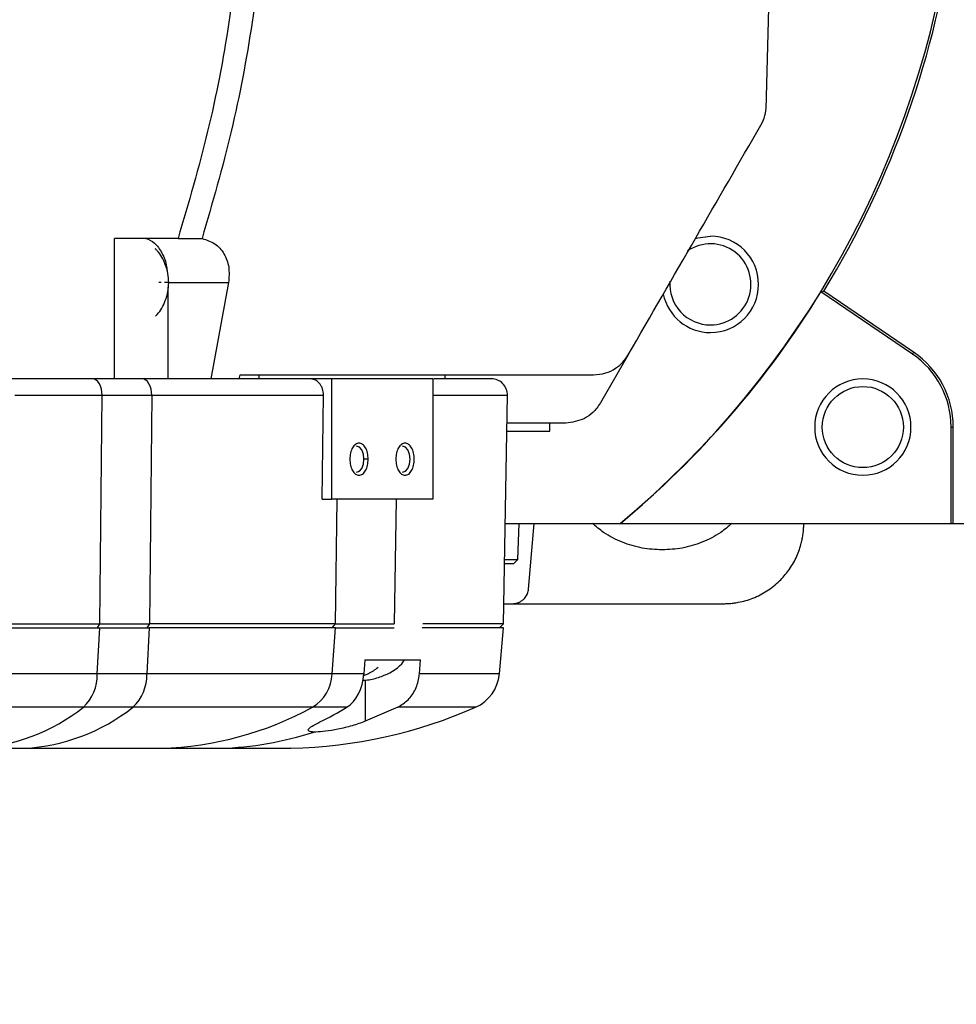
# Model space of a CAD drawing. Extents: x 0 to 841, y 0 to 594.
# Tile 70 of 142: x 338 to 358, y 499 to 519. Entities that reach past the tile are written whole.
import ezdxf

# ---------------------------------------------------------------- set-up
doc = ezdxf.new("R2010")
doc.units = 0
doc.layers.get('0').update_dxf_attribs({"linetype": 'CONTINUOUS'})
doc.styles.add('SLDTEXTSTYLE0', font='TXT', dxfattribs={"width": 0.75})
doc.styles.add('SLDTEXTSTYLE3', font='TXT', dxfattribs={"width": 0.6875})
doc.dimstyles.new('SLDDIMSTYLE0', dxfattribs={"dimtxt": 3.5, "dimasz": 3.556, "dimexe": 0, "dimexo": 0.0625, "dimgap": 0.875, "dimtad": 1, "dimlfac": 6, "dimrnd": 1e-09, "dimzin": 12, "dimtxsty": 'SLDTEXTSTYLE0', "dimsah": 1, "dimcen": 0.09, "dimazin": 3, "dimtfac": 1, "dimtmove": 0, "dimatfit": 3, "dimtolj": 1, "dimtzin": 12})
doc.dimstyles.new('SLDDIMSTYLE17', dxfattribs={"dimtxt": 3.5, "dimasz": 3.556, "dimexe": 0, "dimexo": 0.0625, "dimgap": 0.875, "dimtad": 1, "dimlfac": 2.5, "dimrnd": 1e-09, "dimzin": 12, "dimtxsty": 'SLDTEXTSTYLE0', "dimblk1": 'NONE', "dimblk2": 'NONE', "dimsah": 1, "dimcen": 0, "dimazin": 3, "dimtol": 1, "dimtp": 0.012, "dimtfac": 1, "dimtdec": 3, "dimtmove": 0, "dimatfit": 3, "dimtolj": 1})
doc.dimstyles.new('SLDDIMSTYLE18', dxfattribs={"dimtxt": 3.5, "dimasz": 3.556, "dimexe": 0, "dimexo": 0.0625, "dimgap": 0.875, "dimtad": 1, "dimlfac": 2.5, "dimrnd": 1e-09, "dimzin": 12, "dimtxsty": 'SLDTEXTSTYLE0', "dimblk1": 'NONE', "dimblk2": 'NONE', "dimsah": 1, "dimcen": 0, "dimazin": 3, "dimtol": 1, "dimtp": 0.01, "dimtfac": 1, "dimtmove": 0, "dimatfit": 3, "dimtolj": 1})

# ---------------------------------------------------------------- blocks, each defined once
blk = doc.blocks.new('_D_37')
at = {"color": 7, "linetype": 'CONTINUOUS'}
for p, q in [((394.388, 527.252), (394.388, 536.719)), ((320.913, 527.252), (395.388, 527.252)), ((394.388, 527.252), (394.388, 523.919)), ((394.388, 523.919), (394.388, 517.569))]:
    blk.add_line(p, q, dxfattribs=at)
for points in [[(394.388, 527.252), (394.769, 530.808), (394.007, 530.808)], [(394.388, 523.919), (394.007, 520.363), (394.769, 520.363)]]:
    blk.add_solid(points, dxfattribs=at)
at = {"color": 7, "linetype": 'CONTINUOUS', "insert": (389.876, 531.546, 0.017), "char_height": 3.5, "attachment_point": 1, "rotation": 90, "style": 'SLDTEXTSTYLE0'}
blk.add_mtext('20', dxfattribs=at)
blk = doc.blocks.new('_D_46')
at = {"color": 7, "linetype": 'CONTINUOUS'}
for p, q in [((400.686, 527.252), (400.686, 536.719)), ((320.913, 527.252), (401.686, 527.252)), ((400.686, 527.252), (400.686, 520.586)), ((320.913, 520.586), (401.686, 520.586)), ((400.686, 520.586), (400.686, 514.236))]:
    blk.add_line(p, q, dxfattribs=at)
for points in [[(400.686, 527.252), (401.067, 530.808), (400.305, 530.808)], [(400.686, 520.586), (400.305, 517.03), (401.067, 517.03)]]:
    blk.add_solid(points, dxfattribs=at)
at = {"color": 7, "linetype": 'CONTINUOUS', "insert": (396.174, 531.546, -101.859), "char_height": 3.5, "attachment_point": 1, "rotation": 90, "style": 'SLDTEXTSTYLE0'}
blk.add_mtext('40', dxfattribs=at)
blk = doc.blocks.new('_D_71')
at = {"color": 7, "linetype": 'CONTINUOUS'}
for centre, start, end in [((561.062, 536.749), 153.4349, 206.5651), ((557.426, 536.749), 333.4349, 26.5651)]:
    blk.add_arc(centre, 10.12, start, end, dxfattribs=at)
at = {"color": 7, "linetype": 'CONTINUOUS', "char_height": 3.5, "attachment_point": 1}
for s, insert, style in [('0.012', (554.839, 541.26, -108.66), 'SLDTEXTSTYLE0'), ('+', (552.01, 541.26, -108.66), 'SLDTEXTSTYLE0'), ('depth 4', (568.858, 536.788, -108.66), 'SLDTEXTSTYLE0'), ('%%c', (534.716, 536.735, -108.66), 'SLDTEXTSTYLE0'), ('4 H7', (539.995, 536.788, -108.66), 'SLDTEXTSTYLE3'), ('0', (554.839, 536.735, -108.66), 'SLDTEXTSTYLE0')]:
    blk.add_mtext(s, dxfattribs=dict(at, insert=insert, style=style))
blk = doc.blocks.new('_NONE')
blk = doc.blocks.new('_D_72')
at = {"color": 7, "linetype": 'CONTINUOUS'}
for centre, start, end in [((561.427, 563.816), 153.4349, 206.5651), ((555.205, 563.816), 333.4349, 26.5651)]:
    blk.add_arc(centre, 10.12, start, end, dxfattribs=at)
at = {"color": 7, "linetype": 'CONTINUOUS', "char_height": 3.5, "attachment_point": 1}
for s, insert, style in [('0.01', (555.205, 568.328, -108.66), 'SLDTEXTSTYLE0'), ('+', (552.375, 568.328, -108.66), 'SLDTEXTSTYLE0'), ('depth 5', (566.637, 563.855, -108.66), 'SLDTEXTSTYLE0'), ('%%c', (535.081, 563.802, -108.66), 'SLDTEXTSTYLE0'), ('2x', (530.254, 563.855, -108.66), 'SLDTEXTSTYLE0'), ('3 H7', (540.36, 563.855, -108.66), 'SLDTEXTSTYLE3'), ('0', (555.205, 563.802, -108.66), 'SLDTEXTSTYLE0')]:
    blk.add_mtext(s, dxfattribs=dict(at, insert=insert, style=style))

msp = doc.modelspace()

# ---------------------------------------------------------------- linework, layer by layer
at = {"color": 7, "linetype": 'CONTINUOUS'}
for p, q in [((340.262, 511.919), (340.262, 514.8357)), ((341.584, 514.8357), (340.262, 514.8357)), ((342.0575, 514.8357), (342.082, 514.8319)), ((341.2368, 513.919), (341.1852, 513.919)), ((341.3812, 513.919), (342.633, 513.919)), ((342.633, 513.919), (342.2631, 511.919)), ((341.3812, 511.919), (341.3812, 513.8201)), ((354.934, 513.727), (354.9947, 513.7401)), ((356.8348, 512.4354), (354.934, 513.727)), ((356.8601, 512.4725), (354.9947, 513.7401)), ((350.934, 512.419), (350.3566, 511.419)), ((356.8601, 512.4725), (356.8348, 512.4354)), ((340.841, 511.919), (339.8109, 511.919)), ((342.8553, 511.919), (342.8721, 512.0023)), ((343.2711, 511.919), (343.2711, 512.0023)), ((344.7689, 511.919), (344.3317, 511.919)), ((346.872, 511.919), (344.7689, 511.919)), ((344.7689, 511.919), (344.7689, 509.419)), ((346.872, 511.919), (346.872, 509.419)), ((347.1291, 511.919), (347.1291, 512.0023)), ((338.1974, 511.5798), (340.0068, 511.5798)), ((339.9582, 506.8357), (340.0068, 511.5798)), ((340.0068, 511.5798), (341.0369, 511.5798)), ((341.0369, 511.5798), (340.9882, 506.8357)), ((341.0369, 511.5798), (344.6049, 511.5798)), ((344.574, 509.419), (344.6049, 511.5798)), ((344.6049, 511.5798), (344.6049, 511.5857)), ((348.342, 506.8357), (348.4248, 511.5798)), ((349.6349, 511.0023), (348.4147, 511.0023)), ((349.3044, 510.8357), (349.3044, 511.0023)), ((348.4118, 510.8357), (349.3044, 510.8357)), ((357.6377, 508.919), (357.6377, 510.919)), ((357.6377, 510.919), (357.6827, 510.919)), ((357.6827, 508.919), (357.6827, 510.919)), ((345.5337, 510.2523), (345.4457, 510.2523)), ((344.574, 509.419), (344.7689, 509.419)), ((346.872, 509.419), (344.7689, 509.419)), ((344.8527, 506.8357), (344.8896, 509.419)), ((346.1115, 509.419), (346.0746, 506.8357)), ((348.3784, 508.919), (350.7643, 508.919)), ((348.6406, 508.1689), (348.6668, 508.919)), ((348.8632, 507.5566), (348.9824, 508.919)), ((350.7643, 508.919), (350.7712, 508.919)), ((350.7712, 508.919), (357.6377, 508.919)), ((354.5771, 508.8754), (354.5783, 508.919)), ((357.6377, 508.919), (357.6827, 508.919)), ((357.6827, 508.919), (374.9711, 508.919)), ((348.3653, 508.1689), (348.6406, 508.1689)), ((348.5544, 508.0857), (348.6406, 508.1689)), ((348.3638, 508.0857), (348.5544, 508.0857)), ((348.3493, 507.2523), (348.5311, 507.2523)), ((348.5311, 507.2523), (352.911, 507.2523)), ((335.5125, 506.7523), (339.9573, 506.7523)), ((335.589, 506.8357), (339.9582, 506.8357)), ((339.908, 505.7932), (339.9573, 506.7523)), ((339.9092, 506.7523), (339.9582, 506.8357)), ((339.9573, 506.7523), (340.9873, 506.7523)), ((339.9582, 506.8357), (340.9882, 506.8357)), ((340.9873, 506.7523), (340.938, 505.7932)), ((340.9882, 506.8357), (340.9392, 506.7523)), ((344.8515, 506.7523), (340.9873, 506.7523)), ((344.8527, 506.8357), (340.9882, 506.8357)), ((344.7828, 505.7932), (344.8515, 506.7523)), ((344.7844, 506.7523), (344.8527, 506.8357)), ((344.8515, 506.7523), (346.0734, 506.7523)), ((344.8527, 506.8357), (346.0746, 506.8357)), ((348.3405, 506.7523), (346.6562, 506.7523)), ((348.342, 506.8357), (346.6686, 506.8357)), ((348.2566, 505.7932), (348.3405, 506.7523)), ((348.2587, 506.7523), (348.342, 506.8357)), ((345.4616, 506.0857), (345.4433, 505.7932)), ((345.4616, 506.0857), (346.0256, 506.0857)), ((346.0256, 506.0857), (346.6198, 506.0857)), ((346.5965, 505.7932), (346.6198, 506.0857)), ((339.908, 505.7932), (335.281, 505.7932)), ((340.938, 505.7932), (339.908, 505.7932)), ((344.7828, 505.7932), (340.938, 505.7932)), ((345.4433, 505.7932), (344.7828, 505.7932)), ((339.618, 505.1036), (334.8204, 505.1036)), ((340.648, 505.1036), (339.618, 505.1036)), ((344.3787, 505.1036), (340.648, 505.1036)), ((345.0891, 505.1036), (344.3787, 505.1036)), ((346.1477, 505.1036), (345.4732, 504.8108)), ((337.3642, 504.2523), (338.3942, 504.2523)), ((341.2376, 504.2523), (342.4595, 504.2523)), ((342.4595, 504.2523), (343.9288, 504.2523))]:
    msp.add_line(p, q, dxfattribs=at)
at = {"color": 8, "linetype": 'CONTINUOUS'}
for p, q in [((346.872, 511.5798), (348.4248, 511.5798)), ((348.2566, 505.7932), (346.5965, 505.7932)), ((345.4732, 505.6679), (345.4732, 504.8108)), ((347.7633, 505.1036), (346.1477, 505.1036))]:
    msp.add_line(p, q, dxfattribs=at)
at = {"color": 7, "linetype": 'CONTINUOUS'}
for points in [[(352.3242, 514.8304), (352.3807, 514.8473), (352.6396, 514.8814)], [(340.0068, 511.5798), (340.0037, 511.6457), (339.9929, 511.7092), (339.975, 511.7678), (339.9507, 511.8193), (339.9209, 511.8616), (339.8867, 511.8931), (339.8496, 511.9124), (339.8109, 511.919)], [(341.0369, 511.5798), (341.0337, 511.6457), (341.0229, 511.7092), (341.005, 511.7678), (340.9807, 511.8193), (340.9509, 511.8616), (340.9167, 511.8931), (340.8796, 511.9124), (340.841, 511.919)], [(345.4457, 510.2523), (345.4339, 510.3557), (345.4003, 510.4434), (345.35, 510.5019), (345.2907, 510.5225)], [(346.4017, 510.2523), (346.3899, 510.3557), (346.3563, 510.4434), (346.306, 510.5019), (346.2467, 510.5225)], [(345.2907, 509.9822), (345.35, 510.0027), (345.4003, 510.0613), (345.4339, 510.1489), (345.4457, 510.2523)], [(346.2467, 509.9822), (346.306, 510.0027), (346.3563, 510.0613), (346.3899, 510.1489), (346.4017, 510.2523)]]:
    msp.add_lwpolyline(points, dxfattribs=at)
msp.add_circle((355.8044, 510.919), 0.8422, dxfattribs=at)
for centre, radius, start, end in [((338.3044, 523.919), 19.5, 309.71514, 352.50357), ((338.3044, 523.919), 19.5493, 328.6223, 352.51304), ((352.6396, 513.8814), 1, 270, 90), ((352.6396, 513.8814), 0.8422, 270, 124.44612), ((352.6396, 513.8814), 0.8422, 175.36606, 270), ((338.3044, 523.919), 19.5044, 309.73057, 328.4966), ((352.6396, 513.8814), 1, 191.76719, 270), ((355.8044, 510.919), 1.8333, 0, 55.803), ((355.8044, 510.919), 1.8783, 360, 55.803), ((348.0915, 511.5857), 0.3333, 359, 90), ((355.8044, 510.919), 1, 90, 270), ((355.8044, 510.919), 1, 270, 90), ((338.9762, 505.7792), 0.9319, 313.53134, 0.85687), ((340.0062, 505.7792), 0.9319, 313.53129, 0.85692), ((343.9426, 505.8223), 0.8406, 301.24487, 358.01502), ((347.4265, 505.8658), 0.8333, 293.84263, 355), ((337.1486, 508.2324), 3.9859, 273.09954, 308.28201), ((338.1787, 508.2324), 3.9859, 273.09954, 308.28201), ((341.0337, 511.2253), 6.976, 271.67471, 298.65215), ((343.7211, 514.2502), 10, 271.19043, 293.84263), ((342.2799, 511.0707), 6.8208, 271.50885, 288.13419)]:
    msp.add_arc(centre, radius, start, end, dxfattribs=at)
for centre, major_axis, start_param, end_param in [((344.8472, 505.8658), (0, 0.8333), 3.557725, 4.6251225), ((342.1867, 514.2502), (0, 10), 3.4743112, 3.557725)]:
    msp.add_ellipse(centre, major_axis=major_axis, ratio=0.718015, start_param=start_param, end_param=end_param, dxfattribs=at)
for points, knots in [([(341.584, 533.0023), (341.8011, 532.2643), (342.2353, 530.7883), (342.6681, 528.5191), (342.9371, 526.2264), (343.0253, 523.919), (342.9371, 521.6116), (342.6681, 519.3189), (342.2353, 517.0496), (341.8011, 515.5737), (341.584, 514.8357)], [0, 0, 0, 0, 0.12499999, 0.25, 0.37499999, 0.5, 0.62500001, 0.75, 0.87500001, 1, 1, 1, 1]), ([(342.082, 533.0061), (342.2958, 532.2672), (342.7233, 530.7894), (343.1493, 528.5192), (343.4141, 526.2262), (343.5008, 523.919), (343.4141, 521.6118), (343.1493, 519.3188), (342.7233, 517.0486), (342.2958, 515.5708), (342.082, 514.8319)], [0, 0, 0, 0, 0.125, 0.25, 0.375, 0.5, 0.625, 0.75, 0.875, 1, 1, 1, 1]), ([(353.7993, 517.5839), (353.8177, 518.2836), (353.8543, 519.6831), (353.9097, 521.8002), (353.9467, 523.2128), (353.9652, 523.919)], [0, 0, 0, 0, 0.3333088, 0.6666831, 1, 1, 1, 1]), ([(353.688, 517.189), (353.7195, 517.2522), (353.7799, 517.3733), (353.7931, 517.5158), (353.7993, 517.5839)], [0, 0, 0, 0, 0.52179, 1, 1, 1, 1]), ([(350.934, 512.419), (351.4022, 513.23), (352.3387, 514.852), (353.2382, 516.41), (353.688, 517.189)], [0, 0, 0, 0, 0.5, 1, 1, 1, 1]), ([(340.9152, 514.8357), (340.9782, 514.8107), (341.1042, 514.7607), (341.2532, 514.5422), (341.3408, 514.3313), (341.3527, 514.195), (341.355, 514.1689)], [0, 0, 0, 0, 0.3089169, 0.6178333, 0.9267507, 1, 1, 1, 1]), ([(341.584, 514.8357), (341.6681, 514.8357), (341.8352, 514.8357), (341.9838, 514.8357), (342.0575, 514.8357)], [0, 0, 0, 0, 0.503838, 1, 1, 1, 1]), ([(342.082, 514.8319), (342.1748, 514.8038), (342.3551, 514.7492), (342.5496, 514.5292), (342.6578, 514.2417), (342.6413, 514.0272), (342.633, 513.919)], [0, 0, 0, 0, 0.263907, 0.5128247, 0.7543499, 1, 1, 1, 1]), ([(341.3909, 513.919), (341.3874, 513.9817), (341.3804, 514.1066), (341.3092, 514.3403), (341.2216, 514.5192), (341.1255, 514.6079), (341.1112, 514.6212)], [0, 0, 0, 0, 0.2502246, 0.4983593, 0.9249514, 1, 1, 1, 1]), ([(341.1179, 513.2232), (341.1299, 513.2344), (341.2235, 513.3212), (341.3091, 513.4978), (341.3805, 513.7314), (341.3874, 513.8563), (341.3909, 513.919)], [0, 0, 0, 0, 0.0639264, 0.495648, 0.7467665, 1, 1, 1, 1]), ([(350.2123, 512.0023), (350.2963, 512.0092), (350.4499, 512.0218), (350.6581, 512.1221), (350.8214, 512.2522), (350.8981, 512.3658), (350.934, 512.419)], [0, 0, 0, 0, 0.3294098, 0.6021095, 0.8137271, 1, 1, 1, 1]), ([(339.8109, 511.919), (339.4092, 511.919), (338.6056, 511.919), (337.9168, 511.919), (337.5724, 511.919)], [0, 0, 0, 0, 0.4999997, 1, 1, 1, 1]), ([(344.3317, 511.919), (343.991, 511.919), (343.3093, 511.919), (342.138, 511.919), (341.2732, 511.919), (340.841, 511.919)], [0, 0, 0, 0, 0.333268, 0.6667239, 1, 1, 1, 1]), ([(342.8721, 512.0023), (343.7382, 512.0023), (345.4707, 512.0023), (347.9238, 512.0023), (349.4495, 512.0023), (350.2123, 512.0023)], [0, 0, 0, 0, 0.33330775, 0.66668647, 1, 1, 1, 1]), ([(344.6049, 511.5857), (344.6011, 511.6283), (344.5954, 511.6934), (344.561, 511.7709), (344.5184, 511.8348), (344.4606, 511.8842), (344.3929, 511.9143), (344.3521, 511.9174), (344.3317, 511.919)], [0, 0, 0, 0, 0.2434317, 0.3717108, 0.5002312, 0.7146212, 0.8571832, 1, 1, 1, 1]), ([(348.0915, 511.919), (348.0714, 511.919), (348.0311, 511.919), (347.6872, 511.919), (347.3086, 511.919), (346.9761, 511.919), (346.8929, 511.919)], [0, 0, 0, 0, 0.2999948, 0.599989, 0.899984, 1, 1, 1, 1]), ([(350.3566, 511.419), (350.3056, 511.3481), (350.2049, 511.2083), (349.9598, 511.0452), (349.7657, 511.0196), (349.6349, 511.0023)], [0, 0, 0, 0, 0.2510045, 0.4954235, 1, 1, 1, 1]), ([(345.5337, 510.2523), (345.5308, 510.296), (345.525, 510.3832), (345.4808, 510.4942), (345.4176, 510.5683), (345.3425, 510.5943), (345.2673, 510.5683), (345.2041, 510.4942), (345.1599, 510.3832), (345.1542, 510.296), (345.1513, 510.2523)], [0, 0, 0, 0, 0.1250004, 0.2499995, 0.3750009, 0.5000008, 0.6250009, 0.7499991, 0.8750004, 1, 1, 1, 1]), ([(346.4896, 510.2523), (346.4868, 510.296), (346.481, 510.3832), (346.4368, 510.4942), (346.3736, 510.5683), (346.2984, 510.5943), (346.2233, 510.5683), (346.1601, 510.4942), (346.1159, 510.3832), (346.1101, 510.296), (346.1072, 510.2523)], [0, 0, 0, 0, 0.1250006, 0.2500018, 0.3750005, 0.5000004, 0.6250004, 0.749999, 0.8750002, 1, 1, 1, 1]), ([(345.1513, 510.2523), (345.1542, 510.2087), (345.1599, 510.1214), (345.2041, 510.0105), (345.2673, 509.9363), (345.3425, 509.9103), (345.4176, 509.9364), (345.4808, 510.0105), (345.525, 510.1214), (345.5308, 510.2087), (345.5337, 510.2523)], [0, 0, 0, 0, 0.12499863, 0.25000009, 0.37499914, 0.49999925, 0.62499901, 0.75000132, 0.87500061, 1, 1, 1, 1]), ([(346.1072, 510.2523), (346.1101, 510.2087), (346.1159, 510.1214), (346.1601, 510.0105), (346.2233, 509.9363), (346.2984, 509.9103), (346.3736, 509.9363), (346.4368, 510.0105), (346.481, 510.1214), (346.4868, 510.2087), (346.4896, 510.2523)], [0, 0, 0, 0, 0.1249988, 0.2500002, 0.3749997, 0.4999996, 0.6249995, 0.749999, 0.8750004, 1, 1, 1, 1]), ([(351.6377, 508.369), (351.4985, 508.3765), (351.2161, 508.3918), (350.8038, 508.5196), (350.4517, 508.6922), (350.2665, 508.8541), (350.1922, 508.919)], [0, 0, 0, 0, 0.2636609, 0.5346946, 0.8133164, 1, 1, 1, 1]), ([(353.0832, 508.919), (353.0089, 508.8541), (352.8238, 508.6922), (352.4716, 508.5196), (352.0594, 508.3918), (351.777, 508.3765), (351.6377, 508.369)], [0, 0, 0, 0, 0.1866847, 0.4653072, 0.7363398, 1, 1, 1, 1]), ([(352.911, 507.2523), (352.9282, 507.2525), (352.9625, 507.2528), (353.0139, 507.2553), (353.0652, 507.2592), (353.1164, 507.2648), (353.1675, 507.272), (353.2536, 507.2868), (353.3735, 507.3152), (353.5252, 507.3668), (353.6726, 507.4335), (353.8634, 507.5436), (354.0689, 507.7068), (354.2382, 507.9026), (354.347, 508.0682), (354.4186, 508.203), (354.4768, 508.3416), (354.5169, 508.4673), (354.5438, 508.5796), (354.5611, 508.6774), (354.5728, 508.776), (354.5757, 508.8422), (354.5771, 508.8754)], [0, 0, 0, 0, 0.0200067, 0.0399932, 0.0599789, 0.0799827, 0.100024, 0.1201218, 0.1818478, 0.2434524, 0.3066779, 0.3701506, 0.4999296, 0.610376, 0.670482, 0.7306232, 0.788094, 0.845599, 0.8842484, 0.9227733, 0.9613113, 1, 1, 1, 1]), ([(348.5311, 507.2523), (348.5392, 507.2525), (348.5553, 507.2528), (348.5793, 507.2555), (348.603, 507.2598), (348.6263, 507.2659), (348.6615, 507.2778), (348.707, 507.3), (348.7551, 507.3366), (348.7942, 507.3785), (348.8227, 507.4216), (348.8434, 507.466), (348.8573, 507.5105), (348.8612, 507.5412), (348.8632, 507.5566)], [0, 0, 0, 0, 0.0491018, 0.0978034, 0.146361, 0.1950335, 0.2440776, 0.3719423, 0.4999894, 0.609061, 0.7183153, 0.812394, 0.9056723, 1, 1, 1, 1]), ([(345.4114, 505.6639), (345.458, 505.6655), (345.5941, 505.6701), (345.8803, 505.7627), (346.1546, 505.8953), (346.269, 506.0582), (346.2883, 506.0857)], [0, 0, 0, 0, 0.13912, 0.4061253, 0.8998492, 1, 1, 1, 1]), ([(345.4391, 505.7634), (345.4718, 505.7756), (345.5798, 505.8161), (345.6743, 505.8841), (345.7402, 505.9315)], [0, 0, 0, 0, 0.3020166, 1, 1, 1, 1]), ([(346.1477, 505.1036), (346.2224, 505.1499), (346.3716, 505.2425), (346.5261, 505.4748), (346.5848, 505.6702), (346.5951, 505.7781), (346.5965, 505.7932)], [0, 0, 0, 0, 0.3164975, 0.6330304, 0.9486868, 1, 1, 1, 1]), ([(344.4028, 504.5887), (344.364, 504.593), (344.2864, 504.6015), (344.2811, 504.6447), (344.3555, 504.7089), (344.4719, 504.7681), (344.5318, 504.7986)], [0, 0, 0, 0, 0.2444743, 0.4888218, 0.7366964, 1, 1, 1, 1]), ([(345.4732, 504.8108), (345.3827, 504.7788), (345.2016, 504.7148), (344.9054, 504.6436), (344.6419, 504.5997), (344.4818, 504.587), (344.4177, 504.5884), (344.4028, 504.5887)], [0, 0, 0, 0, 0.2403273, 0.48103586, 0.71200205, 0.93306366, 1, 1, 1, 1]), ([(338.3942, 504.2523), (338.7515, 504.2523), (339.4663, 504.2523), (340.4219, 504.2523), (340.9658, 504.2523), (341.2376, 504.2523)], [0, 0, 0, 0, 0.3332525, 0.666737, 1, 1, 1, 1])]:
    msp.add_open_spline(points, degree=3, knots=knots, dxfattribs=at)
at = {"color": 8, "linetype": 'CONTINUOUS'}
msp.add_open_spline([(341.389, 513.919), (341.3822, 513.919), (341.3743, 513.919), (341.3097, 513.919), (341.3009, 513.919)], degree=3, knots=[0, 0, 0, 0, 0.8641034, 1, 1, 1, 1], dxfattribs=at)

# ---------------------------------------------------------------- dimensions: what is measured, and where the dimension line sits
at = {"color": 7, "linetype": 'CONTINUOUS'}
for p1, text, dimstyle, picture, middle in [((0.8135, 0.8645), '2x<> depth 5', 'SLDDIMSTYLE18', '_D_72', (557.2953, 559.2902)), ((1.1114, 1.1265), '<> depth 4', 'SLDDIMSTYLE17', '_D_71', (560.6367, 532.2229))]:
    dim = msp.add_diameter_dim_2p(p1=p1, p2=(0, 0), text=text, dimstyle=dimstyle, dxfattribs=at)
    dim.commit()
    dim.dimension.update_dxf_attribs({"geometry": picture, "text_midpoint": middle, "dimtype": 163})
for base, p2, picture, middle in [((394.3881, 523.919), (397.7378, 523.919), '_D_37', (394.3881, 534.1325)), ((400.6858, 520.5857), (319.9127, 520.5857), '_D_46', (400.6858, 534.1325))]:
    dim = msp.add_linear_dim(base=base, p1=(319.9127, 527.2523), p2=p2, angle=90, dimstyle='SLDDIMSTYLE0', dxfattribs=at)
    dim.commit()
    dim.dimension.update_dxf_attribs({"geometry": picture, "text_midpoint": middle, "dimtype": 160})

doc.saveas('drawing.dxf')
